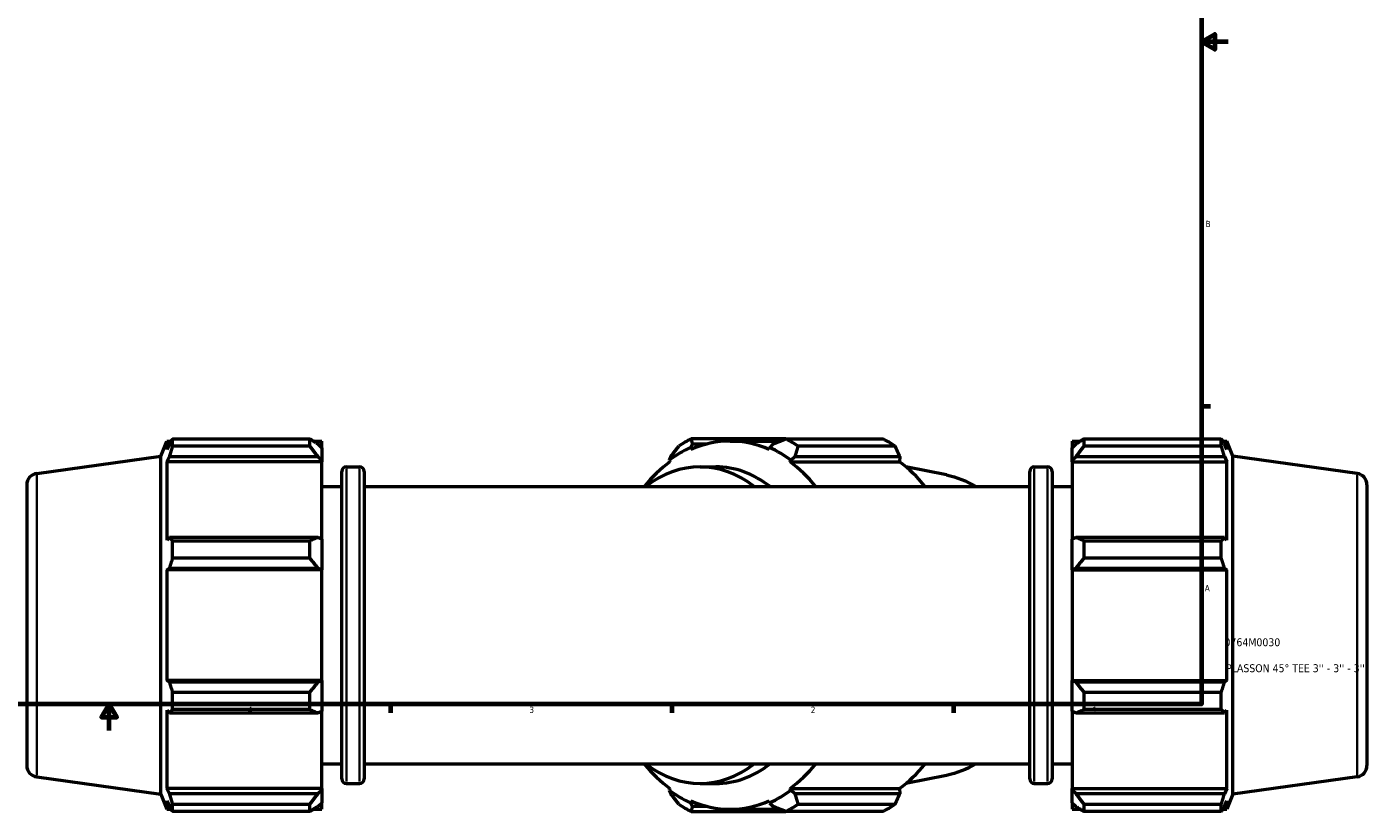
# Model space of a CAD drawing. Header units: inches. Extents: x -0.3 to 71.2, y -24.6 to 45.6.
# Tile 6 of 9: x 15.8 to 36, y -0.6 to 11.2. Entities that reach past the tile are written whole.
import ezdxf

# ---------------------------------------------------------------- set-up
doc = ezdxf.new("R2010")
doc.units = ezdxf.units.IN
doc.header["$MEASUREMENT"] = 0
for name, color, linetype, lineweight in [('Border (ANSI)', 7, 'Continuous', 70), ('Title (ANSI)', 7, 'Continuous', 50), ('Visible (ANSI)', 7, 'Continuous', 50), ('Visible Narrow (ANSI)', 7, 'Continuous', 35)]:
    doc.layers.add(name, color=color, linetype=linetype, lineweight=lineweight)
doc.styles.add('Note Text (ANSI)', font='tahoma.ttf')
doc.styles.add('Text Style29', font='tahoma.ttf')

# ---------------------------------------------------------------- blocks, each defined once
blk = doc.blocks.new('Borders Default Border')
at = {"layer": 'Border (ANSI)'}
for p, q in [((33.5, 5.5), (33.634, 5.5)), ((21.25, 1), (21.25, 0.866)), ((25.5, 1), (25.5, 0.866)), ((29.75, 1), (29.75, 0.866))]:
    blk.add_line(p, q, dxfattribs=at)
at = {"layer": 'Border (ANSI)', "flags": 128}
for points in [[(0.5, 1), (0.5, 21), (33.5, 21), (33.5, 1), (0.5, 1)], [(33.9, 11), (33.5, 11), (33.7, 11.115), (33.7, 10.885), (33.5, 11)], [(17, 0.6), (17, 1), (16.885, 0.8), (17.115, 0.8), (17, 1)]]:
    blk.add_lwpolyline(points, dxfattribs=at)
at = {"layer": 'Border (ANSI)', "color": 5, "true_color": 0x0000ff, "char_height": 0.0945, "attachment_point": 7, "style": 'Note Text (ANSI)'}
for s, insert in [('B', (33.558, 8.203)), ('A', (33.547, 2.703)), ('4', (19.092, 0.866)), ('3', (23.346, 0.864)), ('2', (27.596, 0.866)), ('1', (31.854, 0.866))]:
    blk.add_mtext(s, dxfattribs=dict(at, insert=insert))
blk = doc.blocks.new('Title Blocks ANSI - Large')
at = {"layer": 'Title (ANSI)', "color": 5, "true_color": 0x0000ff, "style": 'Text Style29'}
for tag, p in [('PART_NUMBER_001', (0.345, 0.873)), ('DESCRIPTION_001', (0.369, 0.481))]:
    blk.add_attdef(tag, p, '', height=0.12, dxfattribs=at)

msp = doc.modelspace()

# ---------------------------------------------------------------- linework, layer by layer
at = {"layer": 'Visible (ANSI)'}
for p, q in [((17.781, 4.745), (17.872, 4.972)), ((17.872, 4.972), (17.872, 4.843)), ((17.872, 4.972), (17.936, 4.972)), ((17.909, 4.928), (17.872, 4.843)), ((17.957, 4.896), (17.957, 5.004)), ((17.957, 5.004), (20.03, 5.004)), ((20.03, 4.896), (17.957, 4.896)), ((20.03, 4.896), (20.03, 5.004)), ((20.082, 4.972), (20.21, 4.972)), ((20.21, 4.871), (20.15, 4.928)), ((20.21, 4.871), (20.21, 4.972)), ((20.21, 4.871), (20.21, 4.684)), ((25.78, 4.871), (25.809, 4.928)), ((25.786, 4.843), (25.78, 4.871)), ((27.22, 5.004), (25.788, 5.004)), ((25.809, 4.928), (26.032, 4.928)), ((26.377, 4.972), (27.138, 4.972)), ((26.975, 4.871), (26.968, 4.843)), ((27.03, 4.928), (26.975, 4.871)), ((27.22, 5.004), (28.686, 5.004)), ((28.871, 4.896), (27.405, 4.896)), ((31.544, 4.972), (31.544, 4.871)), ((31.544, 4.972), (31.671, 4.972)), ((31.604, 4.928), (31.544, 4.871)), ((31.544, 4.684), (31.544, 4.871)), ((31.723, 5.004), (31.723, 4.896)), ((31.723, 5.004), (33.797, 5.004)), ((33.797, 4.896), (31.723, 4.896)), ((33.797, 4.896), (33.797, 5.004)), ((33.818, 4.972), (33.881, 4.972)), ((33.881, 4.843), (33.845, 4.928)), ((33.881, 4.843), (33.881, 4.972)), ((33.973, 4.745), (33.881, 4.972)), ((15.907, 4.482), (17.781, 4.745)), ((17.781, -0.363), (17.781, 4.745)), ((17.872, 4.657), (17.909, 4.737)), ((17.909, 4.737), (20.15, 4.737)), ((20.15, 4.737), (20.21, 4.684)), ((20.21, 4.684), (20.21, 4.657)), ((25.482, 4.737), (25.46, 4.684)), ((25.46, 4.684), (25.469, 4.657)), ((27.285, 4.657), (27.295, 4.684)), ((27.295, 4.684), (27.357, 4.737)), ((27.357, 4.737), (28.942, 4.737)), ((28.942, 4.737), (28.938, 4.657)), ((31.544, 4.684), (31.604, 4.737)), ((31.544, 4.657), (31.544, 4.684)), ((31.604, 4.737), (33.845, 4.737)), ((33.845, 4.737), (33.881, 4.657)), ((33.973, -0.363), (33.973, 4.745)), ((35.847, 4.482), (33.973, 4.745)), ((20.21, 4.657), (17.872, 4.657)), ((17.872, 4.657), (17.872, 3.475)), ((20.21, 3.489), (20.21, 4.657)), ((20.513, -0.131), (20.513, 4.513)), ((20.583, 4.583), (20.781, 4.583)), ((20.851, 4.513), (20.851, -0.131)), ((25.924, 4.583), (26.163, 4.583)), ((27.285, 4.657), (28.938, 4.657)), ((29.647, 4.459), (29.033, 4.582)), ((30.903, -0.131), (30.903, 4.513)), ((30.973, 4.583), (31.171, 4.583)), ((31.24, 4.513), (31.24, -0.131)), ((31.544, 4.657), (31.544, 3.489)), ((31.544, 4.657), (33.881, 4.657)), ((33.881, 3.475), (33.881, 4.657)), ((15.757, 4.309), (15.757, 0.073)), ((20.21, 4.284), (20.513, 4.284)), ((20.851, 4.284), (30.903, 4.284)), ((31.24, 4.284), (31.544, 4.284)), ((35.997, 4.309), (35.997, 0.073)), ((17.909, 3.516), (17.872, 3.475)), ((20.15, 3.516), (17.909, 3.516)), ((17.957, 3.203), (17.957, 3.464)), ((17.957, 3.464), (20.03, 3.464)), ((20.03, 3.203), (20.03, 3.464)), ((20.21, 3.489), (20.15, 3.516)), ((20.21, 3.489), (20.21, 3.036)), ((31.604, 3.516), (31.544, 3.489)), ((31.544, 3.036), (31.544, 3.489)), ((33.845, 3.516), (31.604, 3.516)), ((31.723, 3.464), (31.723, 3.203)), ((31.723, 3.464), (33.797, 3.464)), ((33.797, 3.203), (33.797, 3.464)), ((33.881, 3.475), (33.845, 3.516)), ((17.872, 3.027), (17.909, 3.054)), ((17.909, 3.054), (20.15, 3.054)), ((20.03, 3.203), (17.957, 3.203)), ((20.15, 3.054), (20.21, 3.036)), ((31.544, 3.036), (31.604, 3.054)), ((31.604, 3.054), (33.845, 3.054)), ((33.797, 3.203), (31.723, 3.203)), ((33.845, 3.054), (33.881, 3.027)), ((20.21, 3.027), (17.872, 3.027)), ((17.872, 3.027), (17.872, 1.355)), ((20.21, 3.036), (20.21, 3.027)), ((20.21, 1.355), (20.21, 3.027)), ((31.544, 3.027), (31.544, 3.036)), ((31.544, 3.027), (31.544, 1.355)), ((31.544, 3.027), (33.881, 3.027)), ((33.881, 1.355), (33.881, 3.027)), ((17.909, 1.328), (17.872, 1.355)), ((20.21, 1.355), (17.872, 1.355)), ((20.15, 1.328), (17.909, 1.328)), ((20.21, 1.346), (20.15, 1.328)), ((20.21, 1.355), (20.21, 1.346)), ((20.21, 1.346), (20.21, 0.893)), ((31.544, 1.346), (31.544, 1.355)), ((31.544, 1.355), (33.881, 1.355)), ((31.544, 0.893), (31.544, 1.346)), ((31.604, 1.328), (31.544, 1.346)), ((33.845, 1.328), (31.604, 1.328)), ((33.881, 1.355), (33.845, 1.328)), ((17.957, 0.917), (17.957, 1.178)), ((17.957, 1.178), (20.03, 1.178)), ((20.03, 0.917), (20.03, 1.178)), ((31.723, 1.178), (31.723, 0.917)), ((31.723, 1.178), (33.797, 1.178)), ((33.797, 0.917), (33.797, 1.178)), ((17.872, 0.907), (17.909, 0.866)), ((17.872, 0.907), (17.872, -0.276)), ((17.909, 0.866), (20.15, 0.866)), ((20.03, 0.917), (17.957, 0.917)), ((20.15, 0.866), (20.21, 0.893)), ((20.21, -0.276), (20.21, 0.893)), ((31.544, 0.893), (31.604, 0.866)), ((31.544, 0.893), (31.544, -0.276)), ((31.604, 0.866), (33.845, 0.866)), ((33.797, 0.917), (31.723, 0.917)), ((33.845, 0.866), (33.881, 0.907)), ((33.881, -0.276), (33.881, 0.907)), ((20.21, 0.098), (20.513, 0.098)), ((20.851, 0.098), (30.903, 0.098)), ((31.24, 0.098), (31.544, 0.098)), ((15.907, -0.1), (17.781, -0.363)), ((20.583, -0.201), (20.781, -0.201)), ((25.924, -0.201), (26.163, -0.201)), ((29.647, -0.077), (29.033, -0.201)), ((30.973, -0.201), (31.171, -0.201)), ((35.847, -0.1), (33.973, -0.363)), ((17.781, -0.363), (17.872, -0.59)), ((17.909, -0.355), (17.872, -0.276)), ((20.21, -0.276), (17.872, -0.276)), ((20.15, -0.355), (17.909, -0.355)), ((20.21, -0.302), (20.15, -0.355)), ((20.21, -0.276), (20.21, -0.302)), ((20.21, -0.302), (20.21, -0.49)), ((25.469, -0.276), (25.46, -0.302)), ((25.46, -0.302), (25.482, -0.355)), ((27.295, -0.302), (27.285, -0.276)), ((27.285, -0.276), (28.938, -0.276)), ((27.357, -0.355), (27.295, -0.302)), ((28.942, -0.355), (27.357, -0.355)), ((28.938, -0.276), (28.942, -0.355)), ((31.544, -0.302), (31.544, -0.276)), ((31.544, -0.276), (33.881, -0.276)), ((31.544, -0.49), (31.544, -0.302)), ((31.604, -0.355), (31.544, -0.302)), ((33.845, -0.355), (31.604, -0.355)), ((33.881, -0.276), (33.845, -0.355)), ((33.973, -0.363), (33.881, -0.59)), ((17.872, -0.461), (17.909, -0.547)), ((17.872, -0.461), (17.872, -0.59)), ((17.872, -0.59), (17.936, -0.59)), ((17.957, -0.622), (17.957, -0.514)), ((17.957, -0.514), (20.03, -0.514)), ((20.03, -0.622), (20.03, -0.514)), ((20.082, -0.59), (20.21, -0.59)), ((20.15, -0.547), (20.21, -0.49)), ((20.21, -0.59), (20.21, -0.49)), ((25.78, -0.49), (25.786, -0.461)), ((25.809, -0.547), (25.78, -0.49)), ((26.032, -0.547), (25.809, -0.547)), ((26.377, -0.59), (27.138, -0.59)), ((26.968, -0.461), (26.975, -0.49)), ((26.975, -0.49), (27.03, -0.547)), ((27.405, -0.514), (28.871, -0.514)), ((31.544, -0.49), (31.604, -0.547)), ((31.544, -0.49), (31.544, -0.59)), ((31.544, -0.59), (31.671, -0.59)), ((31.723, -0.514), (31.723, -0.622)), ((31.723, -0.514), (33.797, -0.514)), ((33.797, -0.622), (33.797, -0.514)), ((33.818, -0.59), (33.881, -0.59)), ((33.845, -0.547), (33.881, -0.461)), ((33.881, -0.59), (33.881, -0.461)), ((20.03, -0.622), (17.957, -0.622)), ((25.788, -0.622), (27.22, -0.622)), ((28.686, -0.622), (27.22, -0.622)), ((33.797, -0.622), (31.723, -0.622))]:
    msp.add_line(p, q, dxfattribs=at)
for centre, radius, start, end in [((15.931, 4.309), 0.175, 98, 180), ((20.583, 4.513), 0.0698, 90, 180), ((20.781, 4.513), 0.0698, 0, 90), ((30.973, 4.513), 0.0698, 90, 180), ((31.171, 4.513), 0.0698, 0, 90), ((35.822, 4.309), 0.175, 0, 82), ((15.931, 0.073), 0.175, 180, 262), ((35.822, 0.073), 0.175, 278, 0), ((20.583, -0.131), 0.0698, 180, 270), ((20.781, -0.131), 0.0698, 270, 0), ((30.973, -0.131), 0.0698, 180, 270), ((31.171, -0.131), 0.0698, 270, 0)]:
    msp.add_arc(centre, radius, start, end, dxfattribs=at)
for centre, major_axis, start_param, end_param in [((26.377, 2.191), (0, 2.811), 0.305433, 0.479966), ((26.504, 2.191), (0, 2.99), 0.345435, 0.439963), ((26.377, 2.191), (0, 2.781), 5.977753, 6.588618), ((26.377, 2.191), (0, 2.811), 5.80322, 5.977753), ((26.504, 2.191), (0, 2.99), 5.843222, 5.93775), ((27.97, 2.191), (0, 2.99), 5.843222, 5.93775), ((25.924, 2.191), (0, 2.392), 5.777825, 6.788546), ((26.377, 2.191), (0, -2.781), 3.621558, 3.860253), ((26.163, 2.191), (0, 2.392), 5.777825, 6.283185), ((26.377, 2.191), (0, 2.781), 5.564525, 5.80322), ((28.03, 2.191), (0, -2.781), 2.422932, 2.661627), ((26.377, 2.191), (0, -2.781), 5.564525, 5.80322), ((25.924, 2.191), (0, -2.392), 5.777825, 6.788546), ((26.163, 2.191), (0, -2.392), 0, 0.505361), ((26.377, 2.191), (0, 2.781), 3.621558, 3.860253), ((28.03, 2.191), (0, -2.781), 0.479966, 0.718661), ((26.377, 2.191), (0, -2.811), 5.80322, 5.977753), ((26.377, 2.191), (0, -2.811), 0.305433, 0.479966), ((26.504, 2.191), (0, -2.99), 5.843222, 5.93775), ((26.377, 2.191), (0, -2.781), 5.977753, 6.588618), ((26.504, 2.191), (0, -2.99), 0.345435, 0.439963), ((27.97, 2.191), (0, -2.99), 0.345435, 0.439963)]:
    msp.add_ellipse(centre, major_axis=major_axis, ratio=0.707107, start_param=start_param, end_param=end_param, dxfattribs=at)
for points, weights in [([(17.909, 4.928), (17.932, 4.966), (17.957, 5.004)], [1.00256473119, 1.00169048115, 1]), ([(17.957, 4.896), (17.932, 4.815), (17.909, 4.737)], [1, 1.00169048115, 1.00256473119]), ([(20.15, 4.928), (20.092, 4.966), (20.03, 5.004)], [1.00525905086, 1.01002214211, 1.01397938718]), ([(20.03, 4.896), (20.092, 4.815), (20.15, 4.737)], [1.01397938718, 1.01002214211, 1.00525905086]), ([(25.482, 4.737), (25.541, 4.815), (25.604, 4.896)], [1.00574632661, 1.0056263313, 1.0046855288]), ([(25.788, 5.004), (25.798, 4.966), (25.809, 4.928)], [1.00560820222, 1.00642815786, 1.00642653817]), ([(27.03, 4.928), (27.122, 4.966), (27.22, 5.004)], [1.00555223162, 1.0053975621, 1.0044223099]), ([(27.405, 4.896), (27.379, 4.815), (27.357, 4.737)], [1.00560820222, 1.00642815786, 1.00642653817]), ([(28.942, 4.737), (28.907, 4.815), (28.871, 4.896)], [2.43954291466, 2.41140748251, 2.38165074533]), ([(31.723, 5.004), (31.661, 4.966), (31.604, 4.928)], [1.01397938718, 1.01002214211, 1.00525905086]), ([(31.604, 4.737), (31.661, 4.815), (31.723, 4.896)], [1.00525905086, 1.01002214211, 1.01397938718]), ([(33.797, 5.004), (33.822, 4.966), (33.845, 4.928)], [1, 1.00169048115, 1.00256473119]), ([(33.845, 4.737), (33.822, 4.815), (33.797, 4.896)], [1.00256473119, 1.00169048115, 1]), ([(17.909, 3.516), (17.932, 3.491), (17.957, 3.464)], [1.00256473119, 1.00169048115, 1]), ([(20.15, 3.516), (20.092, 3.491), (20.03, 3.464)], [1.00525905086, 1.01002214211, 1.01397938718]), ([(31.723, 3.464), (31.661, 3.491), (31.604, 3.516)], [1.01397938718, 1.01002214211, 1.00525905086]), ([(33.797, 3.464), (33.822, 3.491), (33.845, 3.516)], [1, 1.00169048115, 1.00256473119]), ([(17.957, 3.203), (17.932, 3.127), (17.909, 3.054)], [1, 1.00169048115, 1.00256473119]), ([(20.03, 3.203), (20.092, 3.127), (20.15, 3.054)], [1.01397938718, 1.01002214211, 1.00525905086]), ([(31.604, 3.054), (31.661, 3.127), (31.723, 3.203)], [1.00525905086, 1.01002214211, 1.01397938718]), ([(33.845, 3.054), (33.822, 3.127), (33.797, 3.203)], [1.00256473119, 1.00169048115, 1]), ([(17.909, 1.328), (17.932, 1.255), (17.957, 1.178)], [1.00256473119, 1.00169048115, 1]), ([(20.15, 1.328), (20.092, 1.255), (20.03, 1.178)], [1.00525905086, 1.01002214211, 1.01397938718]), ([(31.723, 1.178), (31.661, 1.255), (31.604, 1.328)], [1.01397938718, 1.01002214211, 1.00525905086]), ([(33.797, 1.178), (33.822, 1.255), (33.845, 1.328)], [1, 1.00169048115, 1.00256473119]), ([(17.957, 0.917), (17.932, 0.891), (17.909, 0.866)], [1, 1.00169048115, 1.00256473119]), ([(20.03, 0.917), (20.092, 0.891), (20.15, 0.866)], [1.01397938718, 1.01002214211, 1.00525905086]), ([(31.604, 0.866), (31.661, 0.891), (31.723, 0.917)], [1.00525905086, 1.01002214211, 1.01397938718]), ([(33.845, 0.866), (33.822, 0.891), (33.797, 0.917)], [1.00256473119, 1.00169048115, 1]), ([(17.909, -0.355), (17.932, -0.433), (17.957, -0.514)], [1.00256473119, 1.00169048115, 1]), ([(20.15, -0.355), (20.092, -0.433), (20.03, -0.514)], [1.00525905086, 1.01002214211, 1.01397938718]), ([(25.604, -0.514), (25.541, -0.433), (25.482, -0.355)], [1.00560820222, 1.00642815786, 1.00642653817]), ([(27.357, -0.355), (27.379, -0.433), (27.405, -0.514)], [1.00574632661, 1.0056263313, 1.0046855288]), ([(28.871, -0.514), (28.907, -0.433), (28.942, -0.355)], [2.39104022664, 2.42091427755, 2.44916063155]), ([(31.723, -0.514), (31.661, -0.433), (31.604, -0.355)], [1.01397938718, 1.01002214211, 1.00525905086]), ([(33.797, -0.514), (33.822, -0.433), (33.845, -0.355)], [1, 1.00169048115, 1.00256473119]), ([(17.957, -0.622), (17.932, -0.584), (17.909, -0.547)], [1, 1.00169048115, 1.00256473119]), ([(20.03, -0.622), (20.092, -0.584), (20.15, -0.547)], [1.01397938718, 1.01002214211, 1.00525905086]), ([(25.809, -0.547), (25.798, -0.584), (25.788, -0.622)], [1.00555223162, 1.0053975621, 1.0044223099]), ([(27.22, -0.622), (27.122, -0.584), (27.03, -0.547)], [1.00560820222, 1.00642815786, 1.00642653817]), ([(31.604, -0.547), (31.661, -0.584), (31.723, -0.622)], [1.00525905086, 1.01002214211, 1.01397938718]), ([(33.845, -0.547), (33.822, -0.584), (33.797, -0.622)], [1.00256473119, 1.00169048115, 1])]:
    msp.add_rational_spline(points, weights, degree=2, dxfattribs=at)
for points in [[(29.647, 4.459), (29.8, 4.428), (29.949, 4.369), (30.088, 4.284)], [(30.088, 0.098), (29.949, 0.013), (29.8, -0.047), (29.647, -0.077)]]:
    msp.add_open_spline(points, degree=3, dxfattribs=at)
at = {"layer": 'Visible Narrow (ANSI)'}
for p, q in [((20.583, 4.553), (20.583, -0.172)), ((20.781, -0.172), (20.781, 4.553)), ((30.973, 4.553), (30.973, -0.172)), ((31.171, -0.172), (31.171, 4.553)), ((15.907, -0.072), (15.907, 4.454)), ((35.847, -0.072), (35.847, 4.454))]:
    msp.add_line(p, q, dxfattribs=at)
for major_axis, start_param, end_param in [((0, 2.291), 5.878263, 6.128287), ((0, -2.291), 0.154898, 0.404922)]:
    msp.add_ellipse((29.42, 2.191), major_axis=major_axis, ratio=0.707107, start_param=start_param, end_param=end_param, dxfattribs=at)

# ---------------------------------------------------------------- block references
msp.add_blockref('Borders Default Border', (0, 0))
msp.add_blockref('Title Blocks ANSI - Large', (33.5, 1)).add_auto_attribs({'PART_NUMBER_001': '0764M0030', 'DESCRIPTION_001': "PLASSON 45° TEE 3'' - 3'' - 3''"})

doc.saveas('drawing.dxf')
